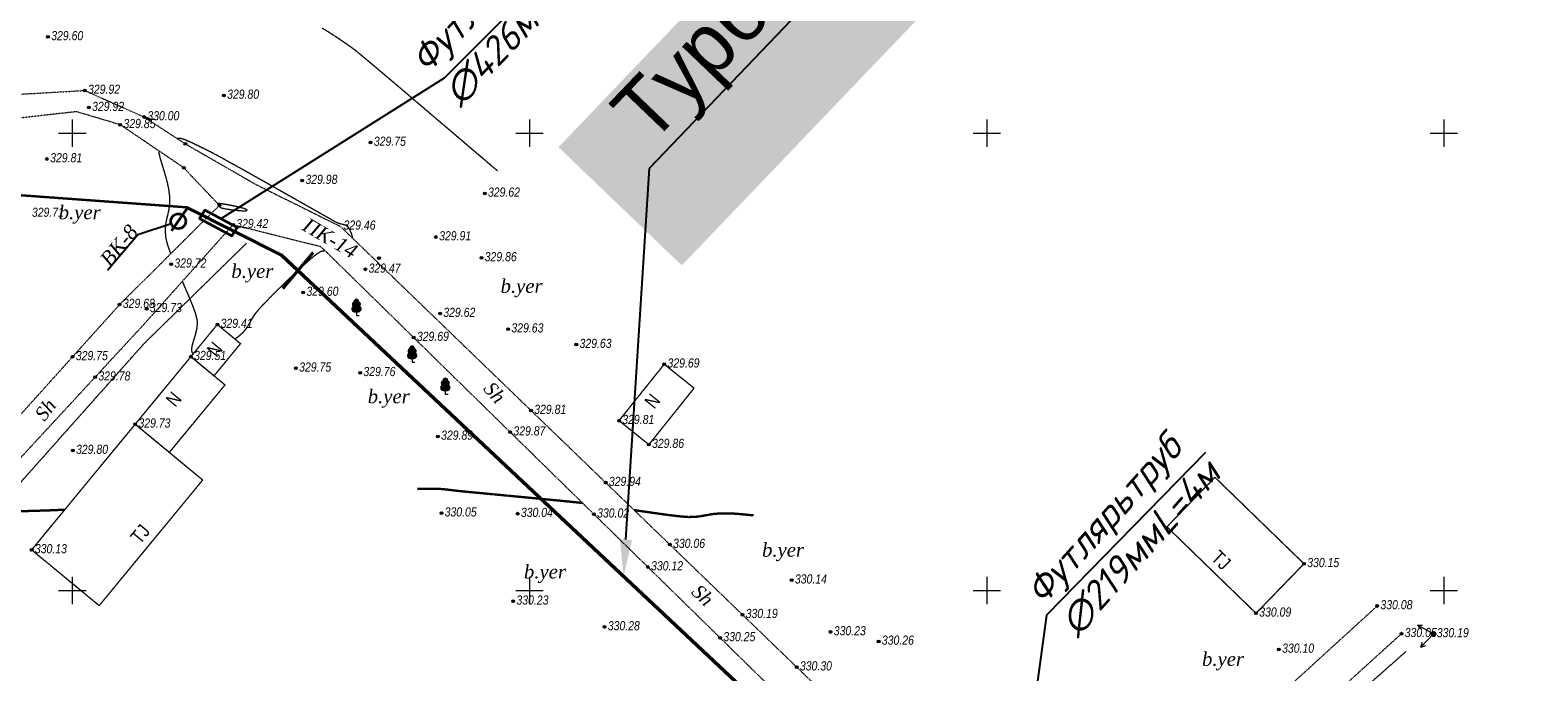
# Model space of a CAD drawing. Header units: millimetres. Extents: x 3960971 to 4113015, y -456608 to 60100.
# Tile 35 of 61: x 4004228 to 4020716, y -56786 to -49773. Entities that reach past the tile are written whole.
import ezdxf
from ezdxf import colors
from ezdxf.entities.mleader import LeaderData, LeaderLine
from ezdxf.enums import TextEntityAlignment as Align
from ezdxf.math import Vec2, Vec3

# ---------------------------------------------------------------- set-up
doc = ezdxf.new("R2010")
doc.units = ezdxf.units.MM
for name, pattern in [('Build_Contour_Notresid_m1', [1, 1, 0]), ('Build_Contour_Resid_m1', [1, 1, 0]), ('Commnctn_Waterpipes_Line_Unground_m1', [10, 8, -0.5, 1, -0.5]), ('Footway_NotBorder_Line_m1', [3, 1.5, -1.5]), ('Relef_Horizontal_Basic_m1', [1, 1, 0]), ('Relef_Horizontal_Bold_m1', [1, 1, 0])]:
    doc.linetypes.add(name, pattern=pattern)
for name, color, linetype, lineweight, true_color in [('AUTO#_ROADS_EXIST_L', 7, 'Continuous', 15, 0x000000), ('AUTO#_ROADS_MTRAL_T', 7, 'Continuous', 15, 0x000000), ('COMMN_OBJCT_#####_B', 7, 'Continuous', 15, 0x000000), ('COMMN_OBJCT_WATER_L', 7, 'Continuous', 15, 0x000000), ('GREEN_VGTAT_#####_T', 7, 'Continuous', 15, 0x000000), ('GREEN_VGTAT_SRVEY_B', 7, 'Continuous', 15, 0x000000), ('RELEF_TEXT#_#####_T', 7, 'Continuous', 15, 0x000000)]:
    doc.layers.add(name, color=color, linetype=linetype, lineweight=lineweight, true_color=true_color)
for name, color, linetype, true_color in [('BUILD_NORES_CNTUR_P', 7, 'Continuous', 0x000000), ('BUILD_NORES_TITLE_T', 7, 'Continuous', 0x000000), ('BUILD_RESID_CNTUR_P', 7, 'Continuous', 0x000000), ('BUILD_RESID_TITLE_T', 7, 'Continuous', 0x000000), ('COMMN_OBJCT_ELCTR_B', 7, 'Continuous', 0x000000), ('GEODS_POINT_GRID#_B', 7, 'Continuous', 0x000000), ('RELEF_HRZNT_BASIC_L', 7, 'Continuous', 0x000000), ('RELEF_HRZNT_BOLD#_L', 7, 'Continuous', 0x000000), ('RELEF_POINT_PICKT_B', 7, 'Continuous', 0x000000), ('RELEF_POINT_PICKT_T', 7, 'Continuous', 0x000000)]:
    doc.layers.add(name, color=color, linetype=linetype, true_color=true_color)
doc.styles.add('style2', font='isocpeui.ttf', dxfattribs={"height": 250})
doc.styles.add('БМ-431 (Times New Roman К)', font='timesi.ttf', dxfattribs={"height": 1})
doc.styles.add('Д-431 (Arial Narrow К)', font='ARIALNI.TTF', dxfattribs={"height": 1})
doc.styles.add('Р-131 (Arial Narrow)', font='ARIALN.TTF', dxfattribs={"height": 1})

# ---------------------------------------------------------------- blocks, each defined once
blk = doc.blocks.new('CommnctnPoleTcircle_m1')
at = {"layer": 'COMMN_OBJCT_#####_B', "lineweight": 13, "true_color": 0xfffffe}
h = blk.add_hatch(color=7, dxfattribs=at)
edge = h.paths.add_edge_path()
edge.add_arc((0, 0), 0.5, 0, 360)
at = {"layer": 'COMMN_OBJCT_#####_B', "color": 18, "lineweight": 9, "true_color": 0x000000}
blk.add_circle((0, 0), 0.5, dxfattribs=at)
blk = doc.blocks.new('ElectricLowVLP_m1')
at = {"layer": 'COMMN_OBJCT_ELCTR_B', "color": 18, "linetype": 'Continuous', "lineweight": 20, "true_color": 0x000000}
for p, q in [((0, 0), (4, 0)), ((4, 0), (3, 0.5)), ((4, 0), (3, -0.5))]:
    blk.add_line(p, q, dxfattribs=at)
blk = doc.blocks.new('PointHight_m1')
at = {"layer": 'RELEF_POINT_PICKT_B', "linetype": 'Continuous', "lineweight": 15, "true_color": 0x000000}
h = blk.add_hatch(color=18, dxfattribs=at)
edge = h.paths.add_edge_path()
edge.add_arc((0, 0), 0.3, 0, 360)
at = {"layer": 'RELEF_POINT_PICKT_B', "color": 18, "linetype": 'Continuous', "lineweight": 15, "true_color": 0x000000}
blk.add_circle((0, 0), 0.3, dxfattribs=at)
blk.add_point((0, 0), dxfattribs=at)
blk = doc.blocks.new('CrossCoord_m1')
at = {"layer": 'GEODS_POINT_GRID#_B', "color": 3, "lineweight": 20, "true_color": 0x00ff00, "flags": 128}
for points in [[(-3, 0), (3, 0)], [(0, 3), (0, -3)]]:
    blk.add_lwpolyline(points, dxfattribs=at)
blk = doc.blocks.new('GreenBroadleaf_m1')
at = {"layer": 'GREEN_VGTAT_SRVEY_B', "linetype": 'Continuous', "lineweight": 13, "true_color": 0xfffffe}
h = blk.add_hatch(color=7, dxfattribs=at)
h.dxf.hatch_style = 1
edge = h.paths.add_edge_path()
edge.add_line((-0.48, 0.8), (0.48, 0.8))
edge.add_arc((0.41, 1.41), 0.612, 276.5567, 421.5805)
edge.add_arc((0.28, 2.38), 0.602, 314.3499, 428.7548)
edge.add_arc((0, 3), 0.501, 352.9771, 449.7089)
edge.add_arc((0, 3), 0.501, 90.2911, 187.0229)
edge.add_arc((-0.28, 2.38), 0.602, 111.2452, 225.6501)
edge.add_arc((-0.41, 1.41), 0.612, 118.4195, 263.4433)
at = {"layer": 'GREEN_VGTAT_SRVEY_B', "color": 18, "linetype": 'Continuous', "lineweight": 13, "true_color": 0x000000}
blk.add_line((-0.48, 0.8), (0.48, 0.8), dxfattribs=at)
blk.add_lwpolyline([(0, 0.8), (0, 0), (0.6, 0)], dxfattribs=at)
for centre, radius, start, end in [((0, 3), 0.501, 90.2911, 187.0229), ((0, 3), 0.501, 352.9771, 89.7089), ((-0.41, 1.41), 0.612, 118.4195, 263.4433), ((-0.28, 2.38), 0.602, 111.2452, 225.6501), ((0.41, 1.41), 0.612, 276.5567, 61.5805), ((0.28, 2.38), 0.602, 314.3499, 68.7548)]:
    blk.add_arc(centre, radius, start, end, dxfattribs=at)

msp = doc.modelspace()

# ---------------------------------------------------------------- linework, layer by layer
at = {"color": 5, "lineweight": 35, "elevation": 33518.676}
msp.add_lwpolyline([(4005950.32, -51713.91), (4005941.461, -51711.289), (3998708.95, -51186.712), (3984009.614, -50938.924), (3984009.614, -50938.924), (3984009.614, -50938.924), (3984009.614, -50938.924), (3984009.614, -50938.924), (3984009.614, -50938.924), (3984009.614, -50938.924)], dxfattribs=at)
at = {"color": 5, "lineweight": 40, "elevation": 33518.676}
msp.add_lwpolyline([(4005950.32, -51713.91), (4005773.75, -51966.344)], dxfattribs=at)
at = {"color": 92, "lineweight": 50, "elevation": 33518.676}
for points in [[(4006976.746, -52231.244), (4005950.32, -51713.91)], [(4038723.605, -69520.142), (4037393.926, -70960.223), (4036552.124, -71910.283), (4035610.614, -72941.592), (4032982.863, -75992.26), (4031355.524, -74778.603), (4027683.367, -71932.256), (4026804.501, -71341.26), (4026169.753, -70838.797), (4024848.75, -69489.559), (4023753.733, -67958.755), (4021316.668, -65385.012), (4020699.241, -65672.73), (4019742.926, -64662.993), (4014871.135, -59640.541), (4006976.746, -52231.244)]]:
    msp.add_lwpolyline(points, dxfattribs=at)
at = {"color": 7, "lineweight": 35, "elevation": -33518.676}
msp.add_lwpolyline([(4006490.77, -51929.797), (4006136.686, -51739.967), (4006080.283, -51832.433), (4006434.366, -52022.264)], close=True, dxfattribs=at)
at = {"color": 7, "lineweight": 25}
msp.add_lwpolyline([(4005073.531, -52397.411), (4005405.095, -52007.979), (4005769.921, -51887.248)], dxfattribs=at)
at = {"color": 7, "lineweight": 40, "elevation": 33518.676}
msp.add_lwpolyline([(4007321.806, -52201.937), (4006990.061, -52596.905)], dxfattribs=at)
at = {"color": 7, "lineweight": 35}
msp.add_circle((4005847.419, -51861.602, -374.536), 81.631, dxfattribs=at)
at = {"layer": 'AUTO#_ROADS_EXIST_L', "color": 18, "linetype": 'Footway_NotBorder_Line_m1', "lineweight": 15, "true_color": 0x000000, "flags": 128}
for points in [[(3980887.273, -49363.211), (3982474.4, -49451.538), (3986038.953, -49677.749), (3989548.7, -49849.638), (3993613.7, -49846.438), (3999527.201, -50139.837), (4002560.1, -50562.238), (4004825.9, -50432.338), (4005474.2, -50722.138), (4005925.4, -51015.538), (4006697.893, -51459.799), (4007619.6, -51916.938), (4015269.9, -59300.538), (4016526.4, -58281.538), (4018959.1, -56066.038)], [(3978298.156, -79527.342), (3978629, -79577.038), (3979442, -79712.738), (3980067.3, -79584.238), (3980666.9, -78883.638), (3982344.8, -76994.438), (3985927.2, -73240.338), (3987799.9, -71269.238), (3991594.8, -67419.638), (3995761.4, -63246.838), (3997241.8, -61634.938), (4000006.1, -58686.538), (4001031.4, -57626.438), (4003630.1, -54522.238), (4005206.5, -52772.438), (4006297.3, -51687.838), (4005908.2, -51277.438), (4005213.3, -50806.938), (4004734.145, -50664.287), (4002420.4, -50925.138), (3999420.8, -50407.038), (3993568.4, -50114.138), (3989817.5, -50307.638), (3989970.9, -50691.338), (3990323.6, -52387.538), (3990483.152, -53304.635)], [(3983620.295, -80689.665), (3982890.7, -80585.938), (3980900.3, -80012.038), (3980733.2, -79529.038), (3980975.4, -79067.138), (3982693.3, -77118.938), (3986194.4, -73468.638), (3988042.8, -71572.538), (3991986.2, -67603.138), (3995962.461, -63537.61), (3997628.5, -61747.738), (4000188.1, -58953.438), (4001252.1, -57746.638), (4003766.9, -54832.138), (4005481.293, -52978.499), (4006446.4, -51899.638), (4007404.366, -52135.898), (4015061.8, -59635.038), (4010688.1, -64039.538), (4007935.7, -66862.238), (4006477.2, -68241.738), (4004454, -70258.538), (4001165.2, -73801.738), (3999948.2, -75112.238), (3997991.4, -77013.538), (3995562.6, -79947.538), (3994466.9, -82339.338), (3994179.3, -82792.138), (3991978.8, -82431.738), (3991297.868, -82320.214)], [(4019224.7, -56369.138), (4017074.6, -58317.438), (4015566.722, -59599.579), (4017428.8, -61411.738), (4019960.5, -64077.938), (4023998.604, -68403.571)]]:
    msp.add_lwpolyline(points, dxfattribs=at)
at = {"layer": 'BUILD_NORES_CNTUR_P', "color": 18, "linetype": 'Build_Contour_Notresid_m1', "lineweight": 13, "true_color": 0x000000, "flags": 128}
for points in [[(4005985.694, -53341.899), (4006275.6, -52990.338), (4006528.578, -53198.95), (4006238.671, -53550.511)], [(4005376.923, -54080.139), (4005985.694, -53341.899), (4006358.586, -53649.395), (4005749.815, -54387.635)], [(4010667.943, -54041.291), (4011162.643, -53423.842), (4011488.472, -53684.896), (4010993.771, -54302.345)]]:
    msp.add_lwpolyline(points, close=True, dxfattribs=at)
at = {"layer": 'BUILD_RESID_CNTUR_P', "color": 18, "linetype": 'Build_Contour_Resid_m1', "lineweight": 13, "true_color": 0x000000, "flags": 128}
for points in [[(4004244.3, -55453.638), (4005376.923, -54080.139), (4006115.001, -54688.776), (4004982.378, -56062.276)], [(4018158.5, -55604.638), (4017633.5, -56146.038), (4016659.374, -55201.42), (4017184.374, -54660.02)]]:
    msp.add_lwpolyline(points, close=True, dxfattribs=at)
at = {"layer": 'COMMN_OBJCT_WATER_L', "color": 5, "linetype": 'Commnctn_Waterpipes_Line_Unground_m1', "lineweight": 15, "true_color": 0x0000ff, "flags": 128}
for points in [[(3981588.2, -79234.638), (3982584.547, -77704.737), (3986262.914, -73760.004), (3989536.865, -70413.118), (3993311.466, -66514.059), (3996697.746, -63007.312), (3999533.337, -59921.429), (4002545.774, -56488.076), (4005472.202, -53200.179), (4006595.448, -52099.794)], [(3995275.7, -81534.438), (3996119.784, -79970.013), (3999226.256, -76479.778), (4004261.2, -71342.774), (4008473.631, -66992.729), (4011507.459, -63888.876), (4016307.425, -59180.823), (4019271.924, -56565.143)]]:
    msp.add_lwpolyline(points, dxfattribs=at)
at = {"layer": 'RELEF_HRZNT_BASIC_L', "color": 34, "linetype": 'Relef_Horizontal_Basic_m1', "lineweight": 15, "true_color": 0xa55200, "elevation": 32950}
for points in [[(4009338.326, -51310.783), (4009327.618, -51301.688), (4009302.645, -51280.465), (4009256.905, -51241.569), (4009182.172, -51177.988), (4009070.326, -51082.806), (4008942.75, -50974.231), (4008804.531, -50856.609), (4008660.757, -50734.289), (4008516.515, -50611.618), (4008376.892, -50492.942), (4008246.975, -50382.609), (4008131.852, -50284.966), (4008036.61, -50204.361), (4007966.336, -50145.14), (4007926.117, -50111.651), (4007881.035, -50074.4), (4007844.552, -50043.781), (4007812.096, -50016.862), (4007779.093, -49990.711), (4007740.972, -49962.399), (4007693.157, -49928.993), (4007649.872, -49899.286), (4007601.146, -49866.003), (4007546.759, -49829.81), (4007486.489, -49791.376), (4007420.118, -49751.367)], [(4005637.759, -51094.329), (4005637.759, -51094.329), (4005636.006, -51120.049), (4005647.87, -51170.26), (4005668.79, -51239.283), (4005694.206, -51321.44), (4005719.555, -51411.051), (4005740.277, -51502.439), (4005751.811, -51589.923), (4005752.064, -51665.942), (4005744.328, -51729.875), (4005732.112, -51786.461), (4005718.928, -51840.44), (4005708.287, -51896.549), (4005703.701, -51959.528), (4005708.679, -52034.115), (4005726.497, -52110.322), (4005759.934, -52207.259), (4005764.194, -52217.915)], [(4007754.788, -52047.413), (4007753.752, -52035.692), (4007742.011, -51993.181), (4007725.131, -51955.205), (4007705.981, -51926.601), (4007681.243, -51907.105), (4007654.471, -51898.686), (4007624.345, -51892.797), (4007589.548, -51880.893), (4007554.276, -51861.869), (4007478.615, -51819.604), (4007370.225, -51758.547), (4007236.768, -51683.146), (4007085.902, -51597.85), (4006925.289, -51507.108), (4006762.589, -51415.368), (4006605.463, -51327.079), (4006461.571, -51246.689), (4006338.573, -51178.648), (4006244.13, -51127.403), (4006185.902, -51097.404), (4006111.154, -51060.865), (4006039.131, -51025.1), (4005972.772, -50993.525), (4005915.013, -50969.553), (4005876.971, -50958.146), (4005854.191, -50955.27), (4005842.094, -50956.468), (4005837.043, -50958.083)], [(4006466.178, -53147.493), (4006507.491, -53119.317), (4006560.877, -53072.158), (4006598.133, -53026.106), (4006626.622, -52979.485), (4006653.705, -52930.622), (4006686.745, -52877.843), (4006733.104, -52819.473), (4006782.813, -52766.328), (4006853.712, -52693.591), (4006939.406, -52607.865), (4007033.501, -52515.752), (4007129.6, -52423.852), (4007221.309, -52338.769), (4007302.233, -52267.103), (4007365.977, -52215.457), (4007406.146, -52190.433), (4007451.224, -52182.33), (4007451.852, -52182.402)], [(4005891.38, -52520.077), (4005908.784, -52559.858), (4005959.522, -52677.122), (4006003.291, -52783.819), (4006035.573, -52873.69), (4006051.851, -52940.475), (4006053.398, -52956.413), (4006053.817, -52988.173), (4006048.911, -53035.17), (4006035.271, -53095.658), (4006013.733, -53165.678), (4005996.183, -53226.779), (4005991.475, -53267.285), (4005996.618, -53291.804), (4006005.331, -53305.01), (4006011.503, -53310.601)]]:
    msp.add_lwpolyline(points, dxfattribs=at)
msp.add_lwpolyline([(4006315.524, -51713.725), (4006319.154, -51715.194), (4006332.548, -51718.762), (4006365.112, -51725.189), (4006423.809, -51734.371), (4006504.588, -51743.846), (4006560.274, -51747.232), (4006588.823, -51745.93), (4006598.704, -51742.735), (4006600.327, -51740.34), (4006599.627, -51737.992), (4006592.335, -51732.667), (4006568.792, -51723.451), (4006519.814, -51709.833), (4006443.058, -51692.74), (4006365.549, -51678.248), (4006314.884, -51670.455), (4006289.442, -51667.793), (4006280.584, -51667.877), (4006279.009, -51668.546), (4006278.252, -51670.531), (4006278.677, -51675.581), (4006283.446, -51685.056), (4006295.521, -51698.997), (4006315.524, -51713.725)], close=True, dxfattribs=at)
at = {"layer": 'RELEF_HRZNT_BOLD#_L', "color": 34, "linetype": 'Relef_Horizontal_Bold_m1', "lineweight": 30, "true_color": 0xa55200, "elevation": 33000}
msp.add_lwpolyline([(4005474.8, -50722.905), (4005474.813, -50722.874), (4005474.88, -50722.713), (4005474.925, -50722.609), (4005492.714, -50730.018), (4005525.842, -50743.553), (4005543.949, -50750.175), (4005524.042, -50741.379), (4005486.539, -50726.346), (4005466.197, -50718.56), (4005472.472, -50722.7), (4005474.8, -50722.905)], close=True, dxfattribs=at)
for points in [[(4008458.835, -54785.913), (4008462.703, -54785.931), (4008471.008, -54785.972), (4008484.889, -54786.039), (4008506.046, -54786.142), (4008536.735, -54786.291), (4008572.118, -54786.463), (4008606.605, -54786.172), (4008638.122, -54785.56), (4008671.923, -54785.572), (4008713.264, -54787.149), (4008750.533, -54790.033), (4008788.738, -54794.181), (4008829.949, -54799.259), (4008876.232, -54804.935), (4008929.656, -54810.875), (4008980.913, -54815.905), (4009075.701, -54824.979), (4009204.207, -54837.2), (4009356.618, -54851.674), (4009523.119, -54867.504), (4009693.898, -54883.796), (4009859.142, -54899.652), (4010009.036, -54914.178), (4010133.768, -54926.477), (4010223.523, -54935.655), (4010268.49, -54940.814)], [(4003538.525, -55096.811), (4003563.708, -55095.404), (4003601.813, -55092.217), (4003649.666, -55087.246), (4003701.849, -55079.928), (4003751.478, -55070.755), (4003802.897, -55060.767), (4003860.45, -55051), (4003928.482, -55042.492), (4003990.824, -55037.572), (4004066.775, -55033.496), (4004149.838, -55030.151), (4004233.513, -55027.422), (4004311.304, -55025.197), (4004376.71, -55023.362), (4004423.234, -55021.802), (4004469.693, -55019.859), (4004511.289, -55018.119), (4004548.006, -55016.584), (4004579.826, -55015.253), (4004606.731, -55014.128)], [(4010832.529, -55017.86), (4010971.614, -55038.632), (4011115.441, -55059.233), (4011247.321, -55076.754), (4011355.879, -55089.077), (4011429.736, -55094.087), (4011500.277, -55092.095), (4011557.961, -55085.536), (4011609.106, -55076.446), (4011660.027, -55066.863), (4011717.043, -55058.822), (4011786.468, -55054.36), (4011861.037, -55054.205), (4011929.237, -55056.987), (4011991.022, -55061.597), (4012046.342, -55066.927), (4012095.151, -55071.868), (4012137.401, -55075.312)]]:
    msp.add_lwpolyline(points, dxfattribs=at)

# ---------------------------------------------------------------- block references
at = {"layer": 'COMMN_OBJCT_#####_B', "color": 18, "true_color": 0x000000, "xscale": 50, "yscale": 50, "zscale": 50}
msp.add_blockref('CommnctnPoleTcircle_m1', (4019575.1, -56371.438), dxfattribs=at)
at = {"layer": 'COMMN_OBJCT_ELCTR_B', "color": 18, "true_color": 0x000000}
for xscale, yscale, zscale, rotation in [(50.00000000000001, 50.00000000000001, 50.00000000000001, 151.0570834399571), (50, 50, 50, 226.2868873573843)]:
    msp.add_blockref('ElectricLowVLP_m1', (4019575.1, -56371.438), dxfattribs=dict(at, xscale=xscale, yscale=yscale, zscale=zscale, rotation=rotation))
at = {"layer": 'GEODS_POINT_GRID#_B', "color": 3, "true_color": 0x00ff00, "xscale": 50, "yscale": 50, "zscale": 50}
for p in [(4004688.8, -50897.838), (4009688.8, -50897.838), (4014688.8, -50897.838), (4019688.8, -50897.838), (4004688.8, -55897.838), (4009688.8, -55897.838), (4014688.8, -55897.838), (4019688.8, -55897.838)]:
    msp.add_blockref('CrossCoord_m1', p, dxfattribs=at)
at = {"layer": 'GREEN_VGTAT_SRVEY_B', "color": 18, "true_color": 0x000000, "xscale": 50, "yscale": 50, "zscale": 50}
for p in [(4007795.952, -52889.805), (4008404.803, -53400.159), (4008767.845, -53751.736)]:
    msp.add_blockref('GreenBroadleaf_m1', p, dxfattribs=at)
at = {"layer": 'RELEF_POINT_PICKT_B', "color": 18, "true_color": 0x000000, "xscale": 50, "yscale": 50, "zscale": 50}
for p in [(4004423.292, -49846.203, 32959.892), (4004825.9, -50432.338, 32992), (4004870, -50619.538, 32992.3), (4006346.85, -50486.237, 32980.198), (4005474.2, -50722.138, 33000.1), (4005213.3, -50806.938, 32985), (4005925.4, -51015.538, 32937.8), (4007951.358, -51000.207, 32974.649), (4004411.792, -51181.212, 32980.573), (4005908.2, -51277.438, 32927.7), (4007202.752, -51416.959, 32997.622), (4009199.241, -51556.884, 32961.967), (4006297.3, -51687.838, 32951.1), (4006446.4, -51899.638, 32942.1), (4008665.606, -52033.946, 32991.104), (4008043.029, -52263.635, 32946.3), (4009163.563, -52262.01, 32986.133), (4005769.708, -52330.991, 32971.661), (4007893.629, -52387.135, 32946.7), (4005206.5, -52772.438, 32967.5), (4007214.257, -52639.775, 32959.886), (4005502, -52817.938, 32973.1), (4008710.859, -52870.437, 32962.135), (4006275.6, -52990.338, 32940.6), (4009455.678, -53040.152, 32962.762), (4008422.203, -53132.694, 32969.015), (4010200.496, -53209.866, 32963.389), (4004692.24, -53343.266, 32974.742), (4005985.694, -53341.899, 32950.919), (4011162.643, -53423.842, 32968.533), (4004938.629, -53565.239, 32977.647), (4007134.571, -53468.103, 32975.419), (4007836.966, -53517.213, 32976.276), (4005376.923, -54080.139, 32972.587), (4009705.228, -53929.858, 32980.665), (4010667.943, -54041.291, 32981.124), (4008686.66, -54212.708, 32989.235), (4009477.319, -54165.999, 32986.722), (4004694.524, -54367.075, 32980.442), (4010993.771, -54302.345, 32986.082), (4010521.541, -54717.713, 32994.115), (4008725.497, -55051.274, 33004.95), (4009559.257, -55057.021, 33003.52), (4010393.018, -55062.769, 33002.09), (4011223.266, -55394.975, 33006.253), (4004244.3, -55453.638, 33012.9), (4010982.879, -55640.436, 33011.989), (4018158.5, -55604.638, 33014.9), (4012555.84, -55784.247, 33013.508), (4009510.394, -56014.721, 33022.937), (4018959.1, -56066.038, 33007.7), (4012017.52, -56161.54, 33018.764), (4017633.5, -56146.038, 33009), (4010510.067, -56295.322, 33028.106), (4012981.057, -56350.155, 33023.251), (4019224.7, -56369.138, 33005), (4019575.1, -56371.438, 33018.7), (4011773.332, -56414.549, 33025.255), (4013506.684, -56453.048, 33025.699), (4017883.826, -56540.623, 33010.192), (4012610.625, -56733.968, 33029.595)]:
    msp.add_blockref('PointHight_m1', p, dxfattribs=at)

# ---------------------------------------------------------------- texts
at = {"layer": 'AUTO#_ROADS_MTRAL_T', "color": 18, "true_color": 0x000000, "style": 'БМ-431 (Times New Roman К)'}
for rotation, p in [(311.1956, (4009250.478, -53782.915)), (52.6650959, (4004454.247, -53967.019)), (316.2285726, (4011530.718, -56002.887))]:
    msp.add_text('Sh', height=150, rotation=rotation, dxfattribs=at).set_placement(p, align=Align.CENTER)
at = {"layer": 'BUILD_NORES_TITLE_T', "color": 18, "true_color": 0x000000, "style": 'Р-131 (Arial Narrow)'}
for rotation, p in [(50.4901384, (4006246.374, -53261.55)), (50.4901384, (4005797.036, -53806.451)), (51.2982899, (4011032.355, -53826.356))]:
    msp.add_text('N', height=150, rotation=rotation, dxfattribs=at).set_placement(p, align=Align.MIDDLE)
at = {"layer": 'BUILD_RESID_TITLE_T', "color": 18, "true_color": 0x000000, "style": 'Р-131 (Arial Narrow)'}
for rotation, p in [(50.4901384, (4005432.962, -55280.095)), (315.8810735, (4017250.86, -55566.045))]:
    msp.add_text('TJ', height=150, rotation=rotation, dxfattribs=at).set_placement(p, align=Align.MIDDLE)
at = {"layer": 'GREEN_VGTAT_#####_T', "color": 18, "true_color": 0x000000, "style": 'БМ-431 (Times New Roman К)'}
for s, rotation, p in [('ВК-8', 50.3832607, (4005039.437, -52316.75)), ('ПК-14', 329.6962465, (4007230.788, -51883.008, 33518.676))]:
    msp.add_text(s, height=156.5134, rotation=rotation, dxfattribs=at).set_placement(p, align=Align.MIDDLE_LEFT)
at = {"layer": 'RELEF_POINT_PICKT_T', "color": 18, "true_color": 0x000000, "style": 'Д-431 (Arial Narrow К)'}
for s, p in [('329.60', (4004458.292, -49832.703, 32959.892)), ('329.92', (4004860.9, -50418.838, 32992)), ('329.80', (4006381.85, -50472.737, 32980.198)), ('329.92', (4004905, -50606.038, 32992.3)), ('329.85', (4005248.3, -50793.438, 32985)), ('330.00', (4005509.2, -50708.638, 33000.1)), ('329.75', (4007986.358, -50986.707, 32974.649)), ('329.81', (4004446.792, -51167.712, 32980.573)), ('329.98', (4007237.752, -51403.459, 32997.622)), ('329.62', (4009234.241, -51543.384, 32961.967)), ('329.71', (4004246.817, -51762.712, 32970.898)), ('329.42', (4006481.4, -51886.138, 32942.1)), ('329.46', (4007654.6, -51903.438, 32946.3)), ('329.91', (4008700.606, -52020.446, 32991.104)), ('329.86', (4009198.563, -52248.51, 32986.133)), ('329.72', (4005804.708, -52317.491, 32971.661)), ('329.47', (4007928.629, -52373.635, 32946.7)), ('329.60', (4007249.257, -52626.275, 32959.886)), ('329.68', (4005241.5, -52758.938, 32967.5)), ('329.73', (4005537, -52804.438, 32973.1)), ('329.41', (4006310.6, -52976.838, 32940.6)), ('329.62', (4008745.859, -52856.937, 32962.135)), ('329.69', (4008457.203, -53119.194, 32969.015)), ('329.63', (4009490.678, -53026.652, 32962.762)), ('329.63', (4010235.496, -53196.366, 32963.389)), ('329.75', (4004727.24, -53329.766, 32974.742)), ('329.51', (4006020.694, -53328.399, 32950.919)), ('329.75', (4007169.571, -53454.603, 32975.419)), ('329.69', (4011197.643, -53410.342, 32968.533)), ('329.78', (4004973.629, -53551.739, 32977.647)), ('329.76', (4007871.966, -53503.713, 32976.276)), ('329.81', (4009740.228, -53916.358, 32980.665)), ('329.73', (4005411.923, -54066.639, 32972.587)), ('329.81', (4010702.943, -54027.791, 32981.124)), ('329.89', (4008721.66, -54199.208, 32989.235)), ('329.87', (4009512.319, -54152.499, 32986.722)), ('329.86', (4011028.771, -54288.845, 32986.082)), ('329.80', (4004729.524, -54353.575, 32980.442)), ('329.94', (4010556.541, -54704.213, 32994.115)), ('330.05', (4008760.497, -55037.774, 33004.95)), ('330.04', (4009594.257, -55043.521, 33003.52)), ('330.02', (4010428.018, -55049.269, 33002.09)), ('330.13', (4004279.3, -55440.138, 33012.9)), ('330.06', (4011258.266, -55381.475, 33006.253)), ('330.15', (4018193.5, -55591.138, 33014.9)), ('330.12', (4011017.879, -55626.936, 33011.989)), ('330.14', (4012590.84, -55770.747, 33013.508)), ('330.23', (4009545.394, -56001.221, 33022.937)), ('330.08', (4018994.1, -56052.538, 33007.7)), ('330.19', (4012052.52, -56148.04, 33018.764)), ('330.09', (4017668.5, -56132.538, 33009)), ('330.28', (4010545.067, -56281.822, 33028.106)), ('330.25', (4011808.332, -56401.049, 33025.255)), ('330.23', (4013016.057, -56336.655, 33023.251)), ('330.05', (4019259.7, -56355.638, 33005)), ('330.19', (4019610.1, -56357.938, 33018.7)), ('330.26', (4013541.684, -56439.548, 33025.699)), ('330.10', (4017918.826, -56527.123, 33010.192)), ('330.30', (4012645.625, -56720.468, 33029.595))]:
    msp.add_text(s, height=100, dxfattribs=at).set_placement(p, align=Align.MIDDLE_LEFT)
at = {"layer": 'RELEF_TEXT#_#####_T', "color": 18, "true_color": 0x000000, "style": 'БМ-431 (Times New Roman К)'}
for p in [(4004769.692, -51784.081), (4006657.689, -52426.272), (4009601.9, -52589.057), (4008149.401, -53795.093), (4012461.099, -55472.858), (4009857.714, -55710.891), (4017272.827, -56665.755)]:
    msp.add_text('b.yer', height=150, dxfattribs=at).set_placement(p, align=Align.MIDDLE)

# ---------------------------------------------------------------- next in the draw order: leaders
at = {"color": 18, "ltscale": 20, "true_color": 0x000000}
ml = msp.add_multileader_mtext('Standard', dxfattribs=at)
ml.set_content('{\\C0;Турба полиэтилен \\fTimes New Roman|b0|i0|c186|p18;∅\\fTimes New Roman|b0|i0|c204|p18;250\\fTimes New Roman|b0|i0|c186|p18; L=\\fTimes New Roman|b0|i0|c204|p18;117,5м}', color=(0, 0, 0))
ml.set_leader_properties()
ml.build(insert=Vec2(0, 0))
ml.multileader.update_dxf_attribs({"text_left_attachment_type": 6, "text_right_attachment_type": 6, "dogleg_length": 1.424, "arrow_head_size": 402.556})
ctx = ml.context
ctx.base_point, ctx.char_height, ctx.arrow_head_size, ctx.landing_gap_size, ctx.plane_origin, ctx.plane_x_axis, ctx.plane_y_axis = Vec3(4011001.369, -51279.97), 651.526736, 402.556, 3.22, Vec3(4010987.206, -54046.242), Vec3(0.691620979, 0.722260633), Vec3(-0.722260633, 0.691620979)
ctx.left_attachment, ctx.right_attachment, ctx.text_align_type = 6, 6, 1
notes = []
notes.append((ctx, [(0, (1, 1, 0), (4011000.968, -51280.389), (0.691620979, 0.722260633), 0.58, [(0, [(4010717.934, -55742.544)], 0, [])])]))
ctx.mtext.insert, ctx.mtext.text_direction, ctx.mtext.rotation, ctx.mtext.width, ctx.mtext.alignment, ctx.mtext.flow_direction = Vec3(4013947.107, -47030.102), Vec3(0.691620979, 0.722260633), 0.807065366, 11131.89467, 2, 5
ctx.mtext.has_bg_fill, ctx.mtext.bg_color, ctx.mtext.bg_scale_factor, ctx.mtext.bg_transparency, ctx.mtext.use_window_bg_color = 1, -1023410174, 1.1, 0, 0
for ctx, leaders in notes:
    for number, flags, end, landing, length, lines in leaders:
        leader = LeaderData()
        leader.index, (leader.has_last_leader_line, leader.has_dogleg_vector, leader.attachment_direction) = number, flags
        leader.last_leader_point, leader.dogleg_vector, leader.dogleg_length = Vec3(end), Vec3(landing), length
        for number, points, colour, breaks in lines:
            line = LeaderLine()
            line.index, line.vertices, line.color, line.breaks = number, Vec3.list(points), colors.encode_raw_color(colour), breaks
            leader.lines.append(line)
        ctx.leaders.append(leader)

# ---------------------------------------------------------------- next in the draw order: linework, layer by layer
at = {"color": 7, "lineweight": 25}
msp.add_lwpolyline([(4010446.77, -48606.675), (4008755.454, -50299.221), (4006313.728, -51834.882)], dxfattribs=at)
at = {"color": 7, "lineweight": 25, "elevation": -843.212}
msp.add_lwpolyline([(4017082.956, -54388.553), (4015341.386, -56165.02), (4014919.906, -59270.923)], dxfattribs=at)

# ---------------------------------------------------------------- next in the draw order: texts
at = {"linetype": 'ByBlock', "ltscale": 0.2, "char_height": 300, "width": 14000, "attachment_point": 4, "style": 'style2'}
for s, insert, rotation in [('Футлярьтруб \\P∅426ммL=4м \\P\\P ', (4009004.839, -50690), 45.8668507), ('Футлярьтруб \\P∅219ммL=4м \\P\\P ', (4015756.755, -56484.346, -843.212), 48.0908241)]:
    msp.add_mtext(s, dxfattribs=dict(at, insert=insert, rotation=rotation))

doc.saveas('drawing.dxf')
